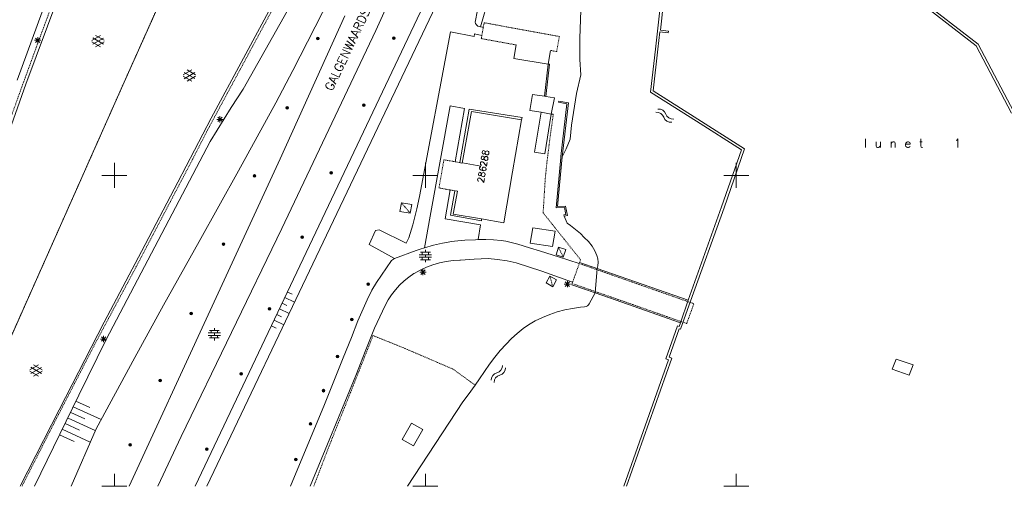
# Model space of a CAD drawing. Header units: millimetres. Extents: x 135944 to 142000, y 454200 to 456692.
# Tile 168 of 185: x 138085 to 138243, y 454200 to 454275. Entities that reach past the tile are written whole.
import ezdxf
from ezdxf.enums import TextEntityAlignment as Align

# ---------------------------------------------------------------- set-up
doc = ezdxf.new("R2010")
doc.units = ezdxf.units.MM
for name, pattern in [('TotaalGBKN2013X$0$DASHDOT', [1, 0.5, -0.25, 0, -0.25]), ('TotaalGBKN2013X$0$DIVIDE', [1.25, 0.5, -0.25, 0, -0.25, 0, -0.25]), ('TotaalGBKN2013X$0$DOT', [0.25, 0, -0.25]), ('TotaalGBKN2013X$0$HIDDEN', [0.375, 0.25, -0.125])]:
    doc.linetypes.add(name, pattern=pattern)
doc.layers.get('0').update_dxf_attribs({"color": 251})
doc.layers.add('TotaalGBKN2013X$0$1', color=251, linetype='Continuous')
doc.styles.add('TotaalGBKN2013X$0$TXT', font='txt.shx')

# ---------------------------------------------------------------- blocks, each defined once
blk = doc.blocks.new('TotaalGBKN2013X$0$A$C74320002')
at = {"linetype": 'TotaalGBKN2013X$0$DASHDOT', "lineweight": 0}
for p, q in [((138101567, 454265001), (138121040, 454308562)), ((138090273, 454278263), (138087575, 454270979)), ((138125647, 454277110), (138114963, 454257277)), ((138087575, 454270979), (138085157, 454264354)), ((138085157, 454264354), (138080049, 454250211)), ((138089172, 454237093), (138101567, 454265001)), ((138169984, 454255584), (138170564, 454259831)), ((138170564, 454259831), (138170241, 454259862)), ((138114963, 454257277), (138112570, 454252590)), ((138169531, 454251959), (138169984, 454255584)), ((138112570, 454252590), (138103499, 454235306)), ((138169278, 454249470), (138169531, 454251959)), ((138168936, 454243985), (138169278, 454249470)), ((138174962, 454236420), (138168936, 454243985)), ((138072642, 454200000), (138089172, 454237093)), ((138103499, 454235306), (138096903, 454222963)), ((138174808, 454236001), (138174962, 454236420)), ((138193178, 454229360), (138175004, 454235740)), ((138182252, 454229607), (138173854, 454232523)), ((138192018, 454226171), (138182252, 454229607)), ((138137951, 454215061), (138141586, 454224241)), ((138141586, 454224241), (138146225, 454222376)), ((138096903, 454222963), (138090177, 454209935)), ((138146225, 454222376), (138154461, 454218841)), ((138154461, 454218841), (138156742, 454217178)), ((138156742, 454217178), (138157999, 454216276)), ((138134904, 454207440), (138137951, 454215061)), ((138090177, 454209935), (138085128, 454200000)), ((138132044, 454200000), (138134904, 454207440))]:
    blk.add_line(p, q, dxfattribs=at)
at = {"linetype": 'Continuous', "lineweight": 0}
for p, q in [((138101567, 454265001), (138121040, 454308562)), ((138152132, 454295622), (138142018, 454273311)), ((138187971, 454274827), (138190230, 454296388)), ((138160690, 454288146), (138157985, 454274666)), ((138158851, 454273903), (138162728, 454287411)), ((138136493, 454282171), (138128678, 454266859)), ((138186980, 454270321), (138188326, 454281997)), ((138224175, 454281976), (138238553, 454270851)), ((138224419, 454282293), (138238867, 454271114)), ((138089872, 454280359), (138084360, 454265290)), ((138085756, 454264664), (138091362, 454279759)), ((138127167, 454280739), (138115571, 454259225)), ((138120708, 454263881), (138129999, 454280338)), ((138152548, 454279085), (138114859, 454200000)), ((138113001, 454200000), (138149201, 454276317)), ((138174991, 454276531), (138174841, 454272071)), ((138126672, 454252677), (138137044, 454275648)), ((138157985, 454274666), (138158075, 454274408)), ((138187832, 454273349), (138187971, 454274827)), ((138142018, 454273311), (138126933, 454241449)), ((138149081, 454246631), (138154051, 454273071)), ((138154051, 454273071), (138157833, 454272358)), ((138158075, 454274408), (138158235, 454274186)), ((138158235, 454274186), (138158452, 454274020)), ((138158452, 454274020), (138158708, 454273923)), ((138158708, 454273923), (138158851, 454273903)), ((138158851, 454273903), (138158891, 454273901)), ((138187377, 454270276), (138187701, 454273083)), ((138187701, 454273083), (138189044, 454272927)), ((138189074, 454273205), (138187832, 454273349)), ((138189044, 454272927), (138189074, 454273205)), ((138087161, 454271722), (138088161, 454271722)), ((138087307, 454271368), (138088015, 454272076)), ((138088015, 454271368), (138087307, 454272076)), ((138087661, 454271222), (138087661, 454272222)), ((138096363, 454271704), (138097765, 454272513)), ((138097764, 454270681), (138096363, 454271490)), ((138096500, 454271091), (138098233, 454272090)), ((138098233, 454271102), (138096501, 454272104)), ((138098363, 454271721), (138096977, 454272522)), ((138096977, 454270672), (138098363, 454271472)), ((138157833, 454272358), (138157911, 454272741)), ((138157911, 454272741), (138159081, 454272520)), ((138174841, 454272071), (138174831, 454268661)), ((138164245, 454268800), (138164607, 454270975)), ((138169756, 454267880), (138170104, 454270098)), ((138186216, 454263376), (138186980, 454270321)), ((138186641, 454263581), (138187377, 454270276)), ((138238553, 454270851), (138244244, 454260020)), ((138238867, 454271114), (138244599, 454260204)), ((138169756, 454267880), (138164245, 454268800)), ((138174831, 454268661), (138174981, 454266181)), ((138111056, 454266164), (138112458, 454266973)), ((138113056, 454266181), (138111670, 454266982)), ((138128678, 454266859), (138125961, 454261671)), ((138169756, 454267880), (138169158, 454262739)), ((138169356, 454262710), (138169956, 454267860)), ((138169956, 454267860), (138169756, 454267880)), ((138112457, 454265141), (138111056, 454265950)), ((138111193, 454265551), (138112926, 454266550)), ((138112926, 454265562), (138111194, 454266564)), ((138111670, 454265132), (138113056, 454265932)), ((138174981, 454266181), (138174311, 454263181)), ((138081772, 454253394), (138085756, 454264664)), ((138089172, 454237093), (138101567, 454265001)), ((138118783, 454260901), (138120708, 454263881)), ((138193789, 454259067), (138186641, 454263581)), ((138167224, 454263034), (138166811, 454260456)), ((138169158, 454262739), (138167224, 454263034)), ((138169158, 454262739), (138169356, 454262710)), ((138170754, 454262498), (138169356, 454262710)), ((138170241, 454259862), (138170754, 454262498)), ((138171461, 454261951), (138171423, 454261755)), ((138172991, 454261651), (138171461, 454261951)), ((138174311, 454263181), (138173521, 454258081)), ((138193575, 454258729), (138186216, 454263376)), ((138115397, 454255473), (138118783, 454260901)), ((138125961, 454261671), (138119960, 454250731)), ((138153971, 454261185), (138150781, 454243424)), ((138156288, 454260755), (138153971, 454261185)), ((138154787, 454252193), (138156288, 454260755)), ((138157056, 454260658), (138155533, 454252062)), ((138165552, 454259310), (138157056, 454260658)), ((138166811, 454260456), (138168610, 454260142)), ((138171423, 454261755), (138172771, 454261490)), ((138172771, 454261490), (138171802, 454253030)), ((138172002, 454253011), (138172991, 454261651)), ((138115571, 454259225), (138110206, 454248925)), ((138116471, 454259012), (138117471, 454259012)), ((138116617, 454258658), (138117325, 454259366)), ((138117325, 454258658), (138116617, 454259366)), ((138116971, 454258512), (138116971, 454259512)), ((138155939, 454251990), (138157400, 454260284)), ((138157400, 454260284), (138165475, 454258960)), ((138164017, 454250568), (138165475, 454258960)), ((138165475, 454258960), (138165552, 454259310)), ((138168610, 454260142), (138167522, 454253736)), ((138170241, 454259862), (138168610, 454260142)), ((138169223, 454253478), (138170241, 454259862)), ((138200858, 454254089), (138193575, 454258729)), ((138201341, 454254256), (138193789, 454259067)), ((138173521, 454258081), (138173261, 454255831)), ((138173261, 454255831), (138172651, 454254261)), ((138104852, 454235366), (138115397, 454255473)), ((138172651, 454254261), (138172002, 454253011)), ((138197644, 454244933), (138200858, 454254089)), ((138198021, 454244800), (138201341, 454254256)), ((138115048, 454227594), (138126672, 454252677)), ((138167522, 454253736), (138169223, 454253478)), ((138171782, 454252852), (138171041, 454244789)), ((138172002, 454253011), (138171261, 454245001)), ((138171802, 454253030), (138171782, 454252852)), ((138100000, 454250000), (138100000, 454252000)), ((138150000, 454250000), (138150000, 454252000)), ((138155946, 454252028), (138158901, 454251508)), ((138155946, 454252028), (138158901, 454251508)), ((138200000, 454250000), (138200000, 454252000)), ((138098000, 454250000), (138100000, 454250000)), ((138100000, 454250000), (138102000, 454250000)), ((138100000, 454248000), (138100000, 454250000)), ((138119960, 454250731), (138113652, 454239365)), ((138148000, 454250000), (138150000, 454250000)), ((138150000, 454250000), (138152000, 454250000)), ((138150000, 454248000), (138150000, 454250000)), ((138164017, 454250568), (138162598, 454242395)), ((138198000, 454250000), (138200000, 454250000)), ((138200000, 454250000), (138202000, 454250000)), ((138200000, 454248000), (138200000, 454250000)), ((138110206, 454248925), (138104374, 454237780)), ((138153175, 454242993), (138153993, 454247660)), ((138148631, 454244601), (138149081, 454246631)), ((138154730, 454247530), (138154030, 454243581)), ((138155141, 454247458), (138154492, 454243773)), ((138147991, 454242051), (138148631, 454244601)), ((138171041, 454244789), (138172379, 454244862)), ((138171261, 454245001), (138172541, 454245071)), ((138172379, 454244862), (138172606, 454243726)), ((138172541, 454245071), (138172841, 454243571)), ((138192282, 454229908), (138197644, 454244933)), ((138192659, 454229773), (138198021, 454244800)), ((138150781, 454243424), (138149856, 454238371)), ((138158884, 454242065), (138153175, 454242993)), ((138154030, 454243581), (138159006, 454242712)), ((138154492, 454243773), (138159048, 454242998)), ((138159006, 454242712), (138159048, 454242998)), ((138162598, 454242395), (138159048, 454242998)), ((138172606, 454243726), (138172265, 454243652)), ((138172265, 454243652), (138172312, 454243469)), ((138172841, 454243571), (138172312, 454243469)), ((138172312, 454243469), (138172816, 454242309)), ((138126933, 454241449), (138110710, 454207993)), ((138147321, 454239951), (138147991, 454242051)), ((138158484, 454239665), (138158884, 454242065)), ((138166874, 454239106), (138167280, 454241582)), ((138167280, 454241582), (138170861, 454241033)), ((138172816, 454242309), (138173357, 454241916)), ((138173357, 454241916), (138174919, 454240655)), ((138140981, 454238891), (138141991, 454241141)), ((138141991, 454241141), (138142551, 454241261)), ((138142551, 454241261), (138146901, 454239081)), ((138146901, 454239081), (138147321, 454239951)), ((138170861, 454241033), (138170468, 454238551)), ((138174919, 454240655), (138175521, 454240038)), ((138175521, 454240038), (138176212, 454239395)), ((138113652, 454239365), (138107906, 454229129)), ((138145031, 454236651), (138140981, 454238891)), ((138149188, 454238125), (138149856, 454238371)), ((138151305, 454238785), (138149856, 454238371)), ((138152774, 454239122), (138151305, 454238785)), ((138154259, 454239381), (138152774, 454239122)), ((138154679, 454239439), (138154259, 454239381)), ((138156359, 454239589), (138154679, 454239439)), ((138158044, 454239660), (138156359, 454239589)), ((138158484, 454239665), (138158044, 454239660)), ((138159720, 454239696), (138158484, 454239665)), ((138160955, 454239647), (138159720, 454239696)), ((138162184, 454239519), (138160955, 454239647)), ((138162930, 454239401), (138162184, 454239519)), ((138164851, 454238921), (138162930, 454239401)), ((138166752, 454238368), (138164851, 454238921)), ((138168491, 454237793), (138166752, 454238368)), ((138170468, 454238551), (138166874, 454239106)), ((138176212, 454239395), (138176820, 454238638)), ((138176820, 454238638), (138177264, 454237894)), ((138072642, 454200000), (138089172, 454237093)), ((138104374, 454237780), (138098352, 454226409)), ((138144567, 454236320), (138145031, 454236651)), ((138145031, 454236651), (138148515, 454237923)), ((138148515, 454237923), (138149188, 454238125)), ((138149021, 454237238), (138150981, 454237238)), ((138149021, 454236838), (138150981, 454236838)), ((138149201, 454237638), (138150801, 454237638)), ((138149501, 454237238), (138149501, 454237638)), ((138149501, 454236438), (138149501, 454236838)), ((138150001, 454237638), (138150001, 454238038)), ((138150001, 454236838), (138150001, 454237238)), ((138150501, 454237238), (138150501, 454237638)), ((138150501, 454236438), (138150501, 454236838)), ((138157866, 454236538), (138160078, 454236620)), ((138160078, 454236620), (138161622, 454236469)), ((138171385, 454236904), (138168491, 454237793)), ((138174753, 454235822), (138171385, 454236904)), ((138177264, 454237894), (138177586, 454237131)), ((138177586, 454237131), (138177714, 454236586)), ((138177714, 454236586), (138177763, 454236028)), ((138098651, 454223594), (138104852, 454235366)), ((138142923, 454233955), (138144567, 454236320)), ((138149180, 454234765), (138150183, 454235224)), ((138149201, 454236438), (138150801, 454236438)), ((138150001, 454236038), (138150001, 454236438)), ((138150183, 454235224), (138151216, 454235610)), ((138151216, 454235610), (138152274, 454235920)), ((138152274, 454235920), (138153352, 454236152)), ((138153352, 454236152), (138154443, 454236305)), ((138154443, 454236305), (138155544, 454236379)), ((138155544, 454236379), (138155657, 454236382)), ((138155657, 454236382), (138157866, 454236538)), ((138161622, 454236469), (138163156, 454236239)), ((138163156, 454236239), (138164599, 454235948)), ((138164599, 454235948), (138168719, 454234598)), ((138174808, 454236001), (138174753, 454235822)), ((138177646, 454235011), (138174808, 454236001)), ((138177646, 454235011), (138177309, 454231122)), ((138177732, 454235469), (138177646, 454235011)), ((138192282, 454229908), (138177646, 454235011)), ((138177763, 454236028), (138177732, 454235469)), ((138142132, 454232775), (138142923, 454233955)), ((138146565, 454233021), (138147342, 454233645)), ((138147342, 454233645), (138148167, 454234205)), ((138148167, 454234205), (138148214, 454234234)), ((138148214, 454234234), (138149180, 454234765)), ((138149112, 454234441), (138150112, 454234441)), ((138149258, 454234087), (138149966, 454234795)), ((138149966, 454234087), (138149258, 454234795)), ((138149612, 454233941), (138149612, 454234941)), ((138168719, 454234598), (138173677, 454232841)), ((138141393, 454231539), (138142132, 454232775)), ((138145172, 454231596), (138145840, 454232336)), ((138145840, 454232336), (138146565, 454233021)), ((138172332, 454232511), (138173332, 454232511)), ((138172478, 454232157), (138173186, 454232865)), ((138173186, 454232157), (138172478, 454232865)), ((138172832, 454232011), (138172832, 454233011)), ((138173542, 454232416), (138173677, 454232841)), ((138177309, 454231122), (138173542, 454232416)), ((138127393, 454230342), (138128965, 454229597)), ((138127822, 454231246), (138128604, 454230875)), ((138140652, 454229965), (138141393, 454231539)), ((138144025, 454229966), (138144566, 454230804)), ((138144566, 454230804), (138145172, 454231596)), ((138176314, 454229328), (138177309, 454231122)), ((138179610, 454230331), (138177309, 454231122)), ((138185374, 454228267), (138179610, 454230331)), ((138107906, 454229129), (138103287, 454220731)), ((138126965, 454229439), (138127746, 454229068)), ((138139140, 454226597), (138140652, 454229965)), ((138141830, 454225422), (138143553, 454229088)), ((138143553, 454229088), (138144025, 454229966)), ((138173671, 454228617), (138174931, 454228792)), ((138174931, 454228792), (138175584, 454228851)), ((138175584, 454228851), (138175836, 454228896)), ((138175836, 454228896), (138176062, 454229017)), ((138176062, 454229017), (138176240, 454229201)), ((138176240, 454229201), (138176314, 454229328)), ((138192282, 454229908), (138191018, 454226286)), ((138192659, 454229773), (138191344, 454226172)), ((138102370, 454200000), (138115048, 454227594)), ((138126108, 454227632), (138126889, 454227261)), ((138126536, 454228535), (138128104, 454227792)), ((138167673, 454226585), (138168817, 454227141)), ((138168817, 454227141), (138169993, 454227624)), ((138169993, 454227624), (138171198, 454228032)), ((138171198, 454228032), (138172425, 454228363)), ((138172425, 454228363), (138173671, 454228617)), ((138191018, 454226286), (138185374, 454228267)), ((138098352, 454226409), (138091117, 454212301)), ((138125250, 454225825), (138126032, 454225454)), ((138125679, 454226728), (138127244, 454225986)), ((138138104, 454223957), (138139140, 454226597)), ((138165741, 454225371), (138166567, 454225958)), ((138166567, 454225958), (138167673, 454226585)), ((138190533, 454225790), (138188673, 454220474)), ((138190801, 454225709), (138190533, 454225790)), ((138191018, 454226286), (138190801, 454225709)), ((138191341, 454226163), (138191011, 454225280)), ((138191344, 454226172), (138191341, 454226163)), ((138097897, 454223318), (138098605, 454224026)), ((138098605, 454223318), (138097897, 454224026)), ((138098251, 454223172), (138098251, 454224172)), ((138115087, 454224656), (138117047, 454224656)), ((138115087, 454224256), (138117047, 454224256)), ((138115267, 454225056), (138116867, 454225056)), ((138115567, 454224656), (138115567, 454225056)), ((138115567, 454223856), (138115567, 454224256)), ((138116067, 454225056), (138116067, 454225456)), ((138116067, 454224256), (138116067, 454224656)), ((138116567, 454224656), (138116567, 454225056)), ((138116567, 454223856), (138116567, 454224256)), ((138136769, 454220664), (138138104, 454223957)), ((138140450, 454221925), (138141830, 454225422)), ((138163840, 454223746), (138164764, 454224589)), ((138164764, 454224589), (138165741, 454225371)), ((138190793, 454225346), (138189216, 454220769)), ((138191011, 454225280), (138190793, 454225346)), ((138094272, 454214643), (138098651, 454223594)), ((138097751, 454223672), (138098751, 454223672)), ((138115267, 454223856), (138116867, 454223856)), ((138116067, 454223456), (138116067, 454223856)), ((138162047, 454221846), (138162971, 454222845)), ((138162971, 454222845), (138163840, 454223746)), ((138103287, 454220731), (138097036, 454209226)), ((138138809, 454217846), (138140450, 454221925)), ((138160321, 454219631), (138161152, 454220763)), ((138161152, 454220763), (138162047, 454221846)), ((138189216, 454220769), (138189634, 454220623)), ((138086398, 454218735), (138087800, 454219544)), ((138088268, 454218133), (138086536, 454219135)), ((138088398, 454218752), (138087012, 454219553)), ((138133780, 454213177), (138136769, 454220664)), ((138158728, 454217279), (138160321, 454219631)), ((138189087, 454220330), (138181906, 454200000)), ((138189634, 454220623), (138182330, 454200000)), ((138188673, 454220474), (138189087, 454220330)), ((138225061, 454218860), (138225710, 454220469)), ((138225710, 454220469), (138228459, 454219541)), ((138228459, 454219541), (138227807, 454217881)), ((138087799, 454217712), (138086398, 454218521)), ((138086535, 454218122), (138088268, 454219121)), ((138087012, 454217703), (138088398, 454218503)), ((138131485, 454200000), (138138809, 454217846)), ((138227807, 454217881), (138225061, 454218860)), ((138156867, 454214717), (138157999, 454216276)), ((138157999, 454216276), (138158728, 454217279)), ((138087167, 454200000), (138094272, 454214643)), ((138156000, 454213564), (138156867, 454214717)), ((138093806, 454213682), (138096047, 454212656)), ((138128291, 454200000), (138133780, 454213177)), ((138147138, 454200000), (138156000, 454213564)), ((138091117, 454212301), (138084849, 454200000)), ((138092973, 454211864), (138095214, 454210837)), ((138093390, 454212773), (138097871, 454210720)), ((138092059, 454210082), (138094381, 454209019)), ((138092557, 454210955), (138096920, 454208956)), ((138147780, 454210154), (138146265, 454207537)), ((138149607, 454209152), (138147780, 454210154)), ((138091186, 454208283), (138093548, 454207201)), ((138091622, 454209183), (138096120, 454207122)), ((138097036, 454209226), (138093020, 454200000)), ((138148083, 454206489), (138149607, 454209152)), ((138110710, 454207993), (138106994, 454200000)), ((138146265, 454207537), (138148083, 454206489)), ((138100000, 454200000), (138100000, 454202000)), ((138150000, 454200000), (138150000, 454202000)), ((138200000, 454200000), (138200000, 454202000)), ((138100000, 454200000), (138098000, 454200000)), ((138100000, 454200000), (138102000, 454200000)), ((138150000, 454200000), (138148000, 454200000)), ((138150000, 454200000), (138152000, 454200000)), ((138200000, 454200000), (138198000, 454200000)), ((138200000, 454200000), (138202000, 454200000))]:
    blk.add_line(p, q, dxfattribs=at)
at = {"linetype": 'TotaalGBKN2013X$0$HIDDEN', "lineweight": 0}
for p, q in [((138158891, 454273901), (138159316, 454273810)), ((138174753, 454235822), (138173677, 454232841)), ((138192018, 454226171), (138193178, 454229360))]:
    blk.add_line(p, q, dxfattribs=at)
at = {"linetype": 'TotaalGBKN2013X$0$DIVIDE', "lineweight": 0}
for p, q in [((138159081, 454272520), (138159316, 454273810)), ((138159316, 454273810), (138159450, 454274544)), ((138159450, 454274544), (138171555, 454272338)), ((138158986, 454271999), (138159081, 454272520)), ((138164607, 454270975), (138158986, 454271999)), ((138171555, 454272338), (138171113, 454269914)), ((138171113, 454269914), (138170104, 454270098)), ((138152985, 454252510), (138152186, 454247978)), ((138154787, 454252193), (138152985, 454252510)), ((138155533, 454252062), (138154787, 454252193)), ((138155939, 454251990), (138155533, 454252062)), ((138152186, 454247978), (138153993, 454247660)), ((138153993, 454247660), (138154730, 454247530)), ((138154730, 454247530), (138155141, 454247458))]:
    blk.add_line(p, q, dxfattribs=at)
at = {"linetype": 'TotaalGBKN2013X$0$DOT', "lineweight": 0}
for p, q in [((138146143, 454245596), (138147562, 454243919)), ((138171390, 454238436), (138172178, 454236866)), ((138170034, 454233791), (138170476, 454232088))]:
    blk.add_line(p, q, dxfattribs=at)
at = {"linetype": 'Continuous', "lineweight": 0}
for points in [[(138145904, 454244203), (138147562, 454243919), (138147801, 454245312), (138146143, 454245596), (138145904, 454244203)], [(138171007, 454237241), (138172178, 454236866), (138172561, 454238061), (138171390, 454238436), (138171007, 454237241)], [(138169409, 454232699), (138170476, 454232088), (138171101, 454233180), (138170034, 454233791), (138169409, 454232699)]]:
    blk.add_lwpolyline(points, dxfattribs=at)
for centre, radius in [((138132724, 454272026), 215), ((138132724, 454272026), 155), ((138132724, 454272026), 95), ((138132724, 454272026), 35), ((138144932, 454272079), 215), ((138144932, 454272079), 155), ((138144932, 454272079), 95), ((138144932, 454272079), 35), ((138127783, 454260861), 215), ((138127783, 454260861), 155), ((138127783, 454260861), 95), ((138127783, 454260861), 35), ((138140093, 454261295), 215), ((138140093, 454261295), 155), ((138140093, 454261295), 95), ((138140093, 454261295), 35), ((138122538, 454249905), 215), ((138122538, 454249905), 155), ((138122538, 454249905), 95), ((138122538, 454249905), 35), ((138134836, 454250403), 215), ((138134836, 454250403), 155), ((138134836, 454250403), 95), ((138134836, 454250403), 35), ((138130182, 454240075), 215), ((138130182, 454240075), 155), ((138130182, 454240075), 95), ((138130182, 454240075), 35), ((138117539, 454238963), 215), ((138117539, 454238963), 155), ((138117539, 454238963), 95), ((138117539, 454238963), 35), ((138140824, 454232518), 215), ((138140824, 454232518), 155), ((138140824, 454232518), 95), ((138140824, 454232518), 35), ((138124922, 454228554), 215), ((138124922, 454228554), 155), ((138124922, 454228554), 95), ((138112357, 454227804), 215), ((138112357, 454227804), 155), ((138112357, 454227804), 95), ((138112357, 454227804), 35), ((138124922, 454228554), 35), ((138138181, 454226828), 215), ((138138181, 454226828), 155), ((138138181, 454226828), 95), ((138138181, 454226828), 35), ((138135868, 454220889), 215), ((138135868, 454220889), 155), ((138135868, 454220889), 95), ((138135868, 454220889), 35), ((138120370, 454218100), 215), ((138120370, 454218100), 155), ((138120370, 454218100), 95), ((138120370, 454218100), 35), ((138107358, 454217000), 215), ((138107358, 454217000), 155), ((138107358, 454217000), 95), ((138107358, 454217000), 35), ((138133633, 454215381), 215), ((138133633, 454215381), 155), ((138133633, 454215381), 95), ((138133633, 454215381), 35), ((138131519, 454210026), 215), ((138131519, 454210026), 155), ((138131519, 454210026), 95), ((138131519, 454210026), 35), ((138102507, 454206653), 215), ((138102507, 454206653), 155), ((138102507, 454206653), 95), ((138102507, 454206653), 35), ((138114835, 454205976), 215), ((138114835, 454205976), 155), ((138114835, 454205976), 95), ((138114835, 454205976), 35), ((138129169, 454204316), 215), ((138129169, 454204316), 155), ((138129169, 454204316), 95), ((138129169, 454204316), 35)]:
    blk.add_circle(centre, radius, dxfattribs=at)
for centre, radius, start, end in [((138187495, 454259427), 1240, 20.64662, 94.40066), ((138187174, 454258919), 1240, 20.64662, 94.40066), ((138189451, 454259720), 1174, 198.06419, 277.89666), ((138189771, 454260228), 1174, 198.06419, 277.89666), ((138161219, 454219391), 1174, 282.66478, 2.49724), ((138161803, 454217049), 1240, 105.2472, 179.00125), ((138162278, 454216683), 1240, 105.2472, 179.00125), ((138161695, 454219024), 1174, 282.66478, 2.49724)]:
    blk.add_arc(centre, radius, start, end, dxfattribs=at)
at = {"linetype": 'Continuous', "lineweight": 0, "style": 'TotaalGBKN2013X$0$TXT'}
blk.add_text('GALGENWAARDSEPAD', height=1399.99, rotation=64.66488, dxfattribs=at).set_placement((138135020, 454263451))
blk.add_text('l u n e t   1', height=1400, dxfattribs=at).set_placement((138220533, 454254464))
blk.add_text('288', height=1054, rotation=80.008, dxfattribs=at).set_placement((138159767, 454254097), align=Align.MIDDLE_RIGHT)
blk.add_text('286', height=1054, rotation=80.01, dxfattribs=at).set_placement((138158840, 454248826), align=Align.MIDDLE_LEFT)

msp = doc.modelspace()

# ---------------------------------------------------------------- block references
at = {"layer": 'TotaalGBKN2013X$0$1', "xscale": 0.0009999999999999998, "yscale": 0.0009999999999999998, "zscale": 0.0009999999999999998}
msp.add_blockref('TotaalGBKN2013X$0$A$C74320002', (0, 0), dxfattribs=at)

doc.saveas('drawing.dxf')
